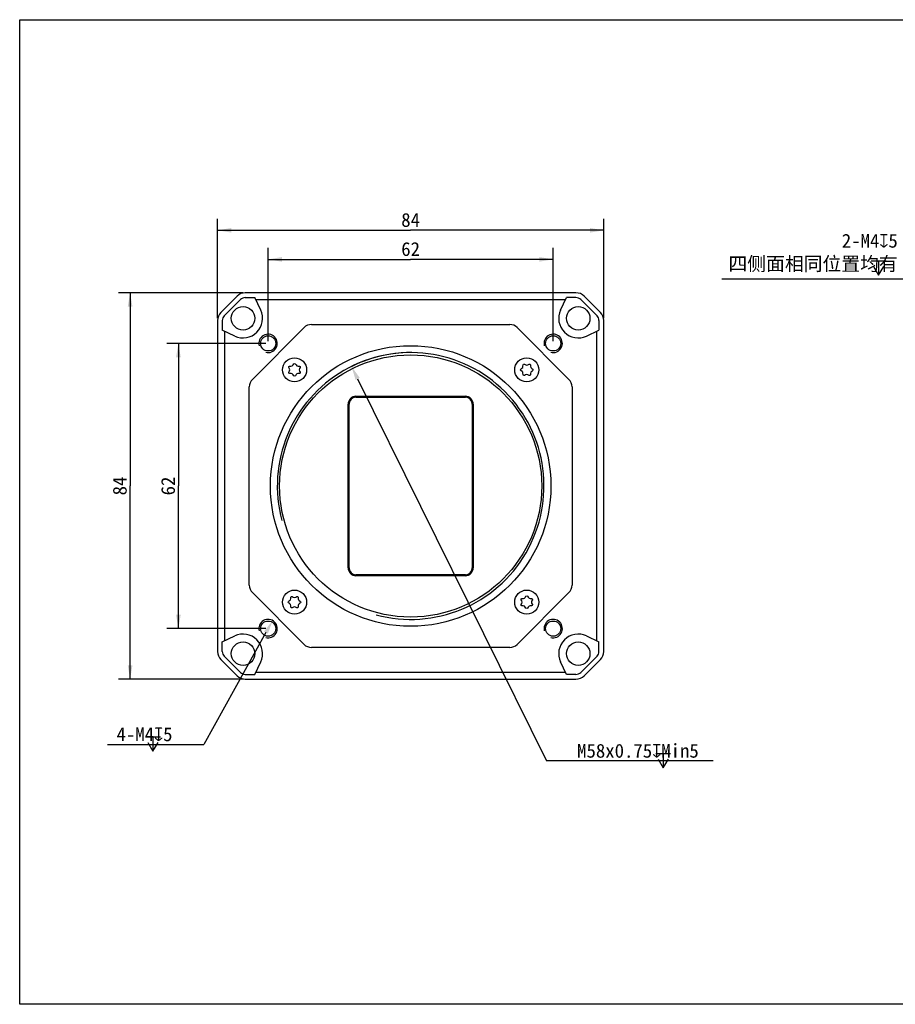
# Model space of a CAD drawing. Header units: millimetres. Extents: x 53 to 519, y 109 to 323.
# Tile 1 of 2: x 53 to 244, y 109 to 323. Entities that reach past the tile are written whole.
import ezdxf
from ezdxf.enums import TextEntityAlignment as Align

# ---------------------------------------------------------------- set-up
doc = ezdxf.new("R2010")
doc.units = ezdxf.units.MM
doc.header["$LTSCALE"] = 32.67
doc.header["$PDMODE"] = 3
doc.header["$PDSIZE"] = 8
doc.layers.get('0').update_dxf_attribs({"linetype": 'CONTINUOUS'})
doc.layers.get('Defpoints').update_dxf_attribs({"linetype": 'CONTINUOUS'})
doc.layers.add('00_COMPONENTS', color=7, linetype='CONTINUOUS')
doc.layers.add('51__DRAFT_DIMS', color=7, linetype='CONTINUOUS')
doc.styles.get("Standard").update_dxf_attribs({"font": 'simfang.ttf'})
doc.dimstyles.new('DIMSTYLE_1', dxfattribs={"dimtxt": 3, "dimasz": 3, "dimexe": 2.5, "dimexo": 0.5, "dimgap": 0.75, "dimtad": 1, "dimdsep": 46, "dimtxsty": 'STANDARD', "dimblk": '_FILLED', "dimblk1": '_FILLED', "dimblk2": '_FILLED', "dimcen": 0.09, "dimclrt": 3, "dimazin": 2, "dimtp": 0.3, "dimtm": 0.3, "dimtfac": 1, "dimtofl": 0, "dimtmove": 0, "dimatfit": 3, "dimldrblk": '_FILLED', "dimfxl": 1, "dimtolj": 1, "dimarcsym": 0})
doc.dimstyles.new('DIMSTYLE_2', dxfattribs={"dimtxt": 3, "dimasz": 3, "dimexe": 2.5, "dimexo": 0.5, "dimtad": 1, "dimdsep": 46, "dimtxsty": 'STANDARD', "dimblk": '_FILLED', "dimblk1": '_FILLED', "dimblk2": '_FILLED', "dimcen": 0.09, "dimclrt": 3, "dimazin": 2, "dimtp": 0.3, "dimtm": 0.3, "dimtfac": 1, "dimtmove": 0, "dimatfit": 2, "dimldrblk": '_FILLED', "dimfxl": 1, "dimtolj": 1, "dimarcsym": 0})
doc.dimstyles.new('DIMSTYLE_3', dxfattribs={"dimtxt": 3, "dimasz": 3, "dimexe": 2.5, "dimexo": 0.5, "dimtad": 1, "dimdsep": 46, "dimtxsty": 'STANDARD', "dimblk": '_FILLED', "dimblk1": '_FILLED', "dimblk2": '_FILLED', "dimcen": 0.09, "dimclrt": 3, "dimazin": 2, "dimtp": 0.1, "dimtm": 0.1, "dimtfac": 1, "dimtofl": 0, "dimtmove": 0, "dimatfit": 1, "dimldrblk": '_FILLED', "dimfxl": 1, "dimtolj": 1, "dimarcsym": 0})

# ---------------------------------------------------------------- blocks, each defined once
blk = doc.blocks.new('_FILLED')
at = {"color": 0, "linetype": 'ByBlock'}
blk.add_solid([(0, 0), (-1, 0.167), (-1, -0.167)], dxfattribs=at)
blk = doc.blocks.new('*D1')
at = {"layer": '51__DRAFT_DIMS', "color": 4}
for p, q in [((107.28, 253.37), (107.28, 273.63)), ((169.28, 253.37), (169.28, 273.63)), ((107.28, 271.13), (138.28, 271.13)), ((169.28, 271.13), (138.28, 271.13))]:
    blk.add_line(p, q, dxfattribs=at)
at = {"layer": '51__DRAFT_DIMS', "color": 4, "xscale": 3, "yscale": 3, "zscale": 3, "rotation": 180}
blk.add_blockref('_FILLED', (107.28, 271.13), dxfattribs=at)
at = {"layer": '51__DRAFT_DIMS', "color": 4, "xscale": 3, "yscale": 3, "zscale": 3}
blk.add_blockref('_FILLED', (169.28, 271.13), dxfattribs=at)
at = {"layer": '51__DRAFT_DIMS', "color": 3}
blk.add_text('62', height=3, dxfattribs=at).set_placement((138.28, 271.88), align=Align.CENTER)
blk = doc.blocks.new('*D2')
at = {"layer": '51__DRAFT_DIMS', "color": 4}
for p, q in [((106.78, 252.87), (85.27, 252.87)), ((87.77, 252.87), (87.77, 221.87)), ((87.77, 190.87), (87.77, 221.87)), ((106.78, 190.87), (85.27, 190.87))]:
    blk.add_line(p, q, dxfattribs=at)
at = {"layer": '51__DRAFT_DIMS', "color": 4, "xscale": 3, "yscale": 3, "zscale": 3}
for p, rotation in [((87.77, 252.87), 90), ((87.77, 190.87), 270)]:
    blk.add_blockref('_FILLED', p, dxfattribs=dict(at, rotation=rotation))
at = {"layer": '51__DRAFT_DIMS', "color": 3}
blk.add_text('62', height=3, rotation=90, dxfattribs=at).set_placement((87.02, 221.87), align=Align.CENTER)
blk = doc.blocks.new('*D3')
at = {"layer": '51__DRAFT_DIMS', "color": 4}
for p, q in [((101.82, 263.87), (74.77, 263.87)), ((77.27, 263.87), (77.27, 221.87)), ((77.27, 179.87), (77.27, 221.87)), ((101.82, 179.87), (74.77, 179.87))]:
    blk.add_line(p, q, dxfattribs=at)
at = {"layer": '51__DRAFT_DIMS', "color": 4, "xscale": 3, "yscale": 3, "zscale": 3}
for p, rotation in [((77.27, 263.87), 90), ((77.27, 179.87), 270)]:
    blk.add_blockref('_FILLED', p, dxfattribs=dict(at, rotation=rotation))
at = {"layer": '51__DRAFT_DIMS', "color": 3}
blk.add_text('84', height=3, rotation=90, dxfattribs=at).set_placement((76.52, 221.87), align=Align.CENTER)
blk = doc.blocks.new('*D4')
at = {"layer": '51__DRAFT_DIMS', "color": 4}
for p, q in [((96.28, 258.33), (96.28, 279.95)), ((180.28, 258.33), (180.28, 279.95)), ((96.28, 277.45), (138.28, 277.45)), ((180.28, 277.45), (138.28, 277.45))]:
    blk.add_line(p, q, dxfattribs=at)
at = {"layer": '51__DRAFT_DIMS', "color": 4, "xscale": 3, "yscale": 3, "zscale": 3, "rotation": 180}
blk.add_blockref('_FILLED', (96.28, 277.45), dxfattribs=at)
at = {"layer": '51__DRAFT_DIMS', "color": 4, "xscale": 3, "yscale": 3, "zscale": 3}
blk.add_blockref('_FILLED', (180.28, 277.45), dxfattribs=at)
at = {"layer": '51__DRAFT_DIMS', "color": 3}
blk.add_text('84', height=3, dxfattribs=at).set_placement((138.28, 278.2), align=Align.CENTER)
blk = doc.blocks.new('*D5')
at = {"layer": '51__DRAFT_DIMS', "color": 0, "lineweight": -2}
for p in [(126.75, 245.17), (204.11, 162.12)]:
    blk.add_line(p, (167.85, 162.12), dxfattribs=at)
at = {"layer": 'Defpoints', "color": 0}
for p in [(125.42, 247.86), (151.14, 195.88)]:
    blk.add_point(p, dxfattribs=at)
at = {"layer": '51__DRAFT_DIMS', "color": 0, "linetype": 'ByBlock', "lineweight": -2, "xscale": 3, "yscale": 3, "zscale": 3, "rotation": 116.3263090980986}
blk.add_blockref('_FILLED', (125.42, 247.86), dxfattribs=at)
at = {"layer": '51__DRAFT_DIMS', "color": 3, "insert": (174.49, 165.81), "char_height": 3, "attachment_point": 1}
blk.add_mtext('\\A1;{M58x0.75{\\fgdt;x}Min5}', dxfattribs=at)
blk = doc.blocks.new('*D6')
at = {"layer": '51__DRAFT_DIMS', "color": 0, "lineweight": -2}
for p in [(106.8, 190), (72.35, 165.71)]:
    blk.add_line(p, (93.3, 165.71), dxfattribs=at)
at = {"layer": 'Defpoints', "color": 0}
for p in [(108.26, 192.62), (106.31, 189.12)]:
    blk.add_point(p, dxfattribs=at)
at = {"layer": '51__DRAFT_DIMS', "color": 0, "linetype": 'ByBlock', "lineweight": -2, "xscale": 3, "yscale": 3, "zscale": 3, "rotation": 60.9427789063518}
blk.add_blockref('_FILLED', (108.26, 192.62), dxfattribs=at)
at = {"layer": '51__DRAFT_DIMS', "color": 3, "insert": (86.49, 169.4), "char_height": 3, "attachment_point": 3}
blk.add_mtext('\\A1;{4-M4{\\fgdt;x}5}', dxfattribs=at)
blk = doc.blocks.new('*D12')
at = {"layer": '51__DRAFT_DIMS', "color": 0, "lineweight": -2}
for p in [(205.98, 266.93), (264.41, 252.57)]:
    blk.add_line(p, (249.88, 266.93), dxfattribs=at)
at = {"layer": 'Defpoints', "color": 0}
for p in [(263.69, 253.28), (266.54, 250.46)]:
    blk.add_point(p, dxfattribs=at)
at = {"layer": '51__DRAFT_DIMS', "color": 0, "linetype": 'ByBlock', "lineweight": -2, "xscale": 3, "yscale": 3, "zscale": 3, "rotation": 315.3383499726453}
blk.add_blockref('_FILLED', (266.54, 250.46), dxfattribs=at)
at = {"layer": '51__DRAFT_DIMS', "color": 3, "insert": (244.23, 276.68), "char_height": 3, "attachment_point": 3}
blk.add_mtext('\\A1;{2-M4{\\fgdt;x}5\\P四侧面相同位置均有}', dxfattribs=at)

msp = doc.modelspace()

# ---------------------------------------------------------------- linework, layer by layer
msp.add_lwpolyline([(53.253, 323.235), (519.022, 323.235), (519.022, 109.196), (53.253, 109.196)], close=True)
at = {"layer": '00_COMPONENTS', "color": 7}
for p, q in [((174.248, 263.87), (102.319, 263.87)), ((100.552, 263.138), (97.016, 259.603)), ((101.287, 262.403), (97.751, 258.868)), ((102.319, 262.831), (104.42, 262.831)), ((105.686, 260.117), (104.42, 262.831)), ((171.933, 262.369), (104.635, 262.369)), ((170.882, 260.117), (172.148, 262.831)), ((174.248, 262.831), (172.148, 262.831)), ((178.817, 258.868), (175.281, 262.403)), ((179.552, 259.603), (176.016, 263.138)), ((96.284, 257.835), (96.284, 185.906)), ((97.323, 257.835), (97.323, 255.735)), ((116.727, 256.97), (159.841, 256.97)), ((179.245, 257.835), (179.245, 255.735)), ((180.284, 185.906), (180.284, 257.835)), ((100.038, 254.469), (97.323, 255.735)), ((97.785, 255.519), (97.785, 188.222)), ((103.858, 245.054), (115.1, 256.297)), ((161.468, 256.297), (172.71, 245.054)), ((176.53, 254.469), (179.245, 255.735)), ((178.783, 188.222), (178.783, 255.519)), ((103.184, 200.313), (103.184, 243.428)), ((173.384, 243.428), (173.384, 200.313)), ((126.384, 241.37), (150.184, 241.37)), ((126.384, 241.17), (150.184, 241.17)), ((124.684, 204.07), (124.684, 239.67)), ((124.884, 204.07), (124.884, 239.67)), ((151.684, 239.67), (151.684, 204.07)), ((151.884, 239.67), (151.884, 204.07)), ((150.184, 202.57), (126.384, 202.57)), ((150.184, 202.37), (126.384, 202.37)), ((115.1, 187.444), (103.858, 198.687)), ((172.71, 198.687), (161.468, 187.444)), ((97.323, 188.006), (100.038, 189.272)), ((176.53, 189.272), (179.245, 188.006)), ((97.323, 185.906), (97.323, 188.006)), ((159.841, 186.77), (116.727, 186.77)), ((179.245, 185.906), (179.245, 188.006)), ((97.016, 184.138), (100.552, 180.603)), ((97.751, 184.873), (101.287, 181.338)), ((175.281, 181.338), (178.817, 184.873)), ((176.016, 180.603), (179.552, 184.138)), ((104.42, 180.91), (105.686, 183.624)), ((172.148, 180.91), (170.882, 183.624)), ((102.319, 180.91), (104.42, 180.91)), ((102.319, 179.87), (174.248, 179.87)), ((104.635, 181.372), (171.933, 181.372)), ((174.248, 180.91), (172.148, 180.91))]:
    msp.add_line(p, q, dxfattribs=at)
at = {"layer": '00_COMPONENTS', "color": 4}
for p, q in [((126.384, 241.37), (126.384, 241.17)), ((150.184, 241.37), (150.184, 241.17)), ((124.684, 239.67), (124.884, 239.67)), ((151.884, 239.67), (151.684, 239.67)), ((124.684, 204.07), (124.884, 204.07)), ((151.884, 204.07), (151.684, 204.07)), ((126.384, 202.37), (126.384, 202.57)), ((150.184, 202.37), (150.184, 202.57))]:
    msp.add_line(p, q, dxfattribs=at)
at = {"layer": '00_COMPONENTS', "color": 7}
for centre, radius in [((101.834, 258.32), 2.55), ((174.734, 258.32), 2.55), ((107.284, 252.87), 1.65), ((169.284, 252.87), 1.65), ((138.284, 221.87), 30.5), ((138.284, 221.87), 28.5), ((113.034, 247.12), 2.625), ((163.534, 247.12), 2.625), ((113.034, 196.62), 2.625), ((163.534, 196.62), 2.625), ((107.284, 190.87), 1.65), ((169.284, 190.87), 1.65), ((101.834, 185.42), 2.55), ((174.734, 185.42), 2.55)]:
    msp.add_circle(centre, radius, dxfattribs=at)
for centre, radius, start, end in [((102.319, 261.37), 2.5, 90, 135), ((174.248, 261.37), 2.5, 45, 90), ((102.319, 261.37), 1.461, 90, 135), ((174.248, 261.37), 1.461, 45, 90), ((98.784, 257.835), 2.5, 135, 180), ((101.834, 258.32), 4.25, 245, 25), ((174.734, 258.32), 4.25, 155, 295), ((177.784, 257.835), 2.5, 0, 45), ((98.784, 257.835), 1.461, 135, 180), ((116.727, 254.67), 2.3, 90, 135), ((159.841, 254.67), 2.3, 45, 90), ((177.784, 257.835), 1.461, 0, 45), ((111.661, 247.12), 0.372, 325.30431, 34.69569), ((112.278, 248.43), 0.488, 267.1925, 332.8075), ((112.293, 245.838), 0.462, 26.76577, 93.23423), ((113.775, 248.403), 0.462, 206.76577, 273.23423), ((113.72, 245.932), 0.372, 85.30431, 154.69569), ((114.546, 247.12), 0.488, 147.1925, 212.8075), ((162.251, 247.861), 0.462, 296.76577, 3.23423), ((162.345, 246.434), 0.372, 355.30431, 64.69569), ((163.534, 248.493), 0.372, 235.30431, 304.69569), ((164.817, 246.38), 0.462, 116.76577, 183.23423), ((164.843, 247.877), 0.488, 177.1925, 242.8075), ((105.484, 243.428), 2.3, 135, 180), ((163.534, 245.608), 0.488, 57.1925, 122.8075), ((171.084, 243.428), 2.3, 0, 45), ((126.384, 239.67), 1.7, 90, 180), ((126.384, 239.67), 1.5, 90, 180), ((150.184, 239.67), 1.7, 0, 90), ((150.184, 239.67), 1.5, 0, 90), ((126.384, 204.07), 1.7, 180, 270), ((126.384, 204.07), 1.5, 180, 270), ((150.184, 204.07), 1.7, 270, 360), ((150.184, 204.07), 1.5, 270, 360), ((105.484, 200.313), 2.3, 180, 225), ((171.084, 200.313), 2.3, 315, 360), ((111.751, 197.361), 0.462, 296.76577, 3.23423), ((113.034, 198.133), 0.488, 237.1925, 302.8075), ((114.223, 197.307), 0.372, 175.30431, 244.69569), ((162.847, 197.809), 0.372, 265.30431, 334.69569), ((164.275, 197.903), 0.462, 206.76577, 273.23423), ((111.724, 195.864), 0.488, 357.1925, 62.8075), ((113.034, 195.248), 0.372, 55.30431, 124.69569), ((114.317, 195.88), 0.462, 116.76577, 183.23423), ((162.022, 196.62), 0.488, 327.1925, 32.8075), ((162.793, 195.338), 0.462, 26.76577, 93.23423), ((164.29, 195.311), 0.488, 87.1925, 152.8075), ((164.907, 196.62), 0.372, 145.30431, 214.69569), ((101.834, 185.42), 4.25, 335, 115), ((174.734, 185.42), 4.25, 65, 205), ((116.727, 189.07), 2.3, 225, 270), ((159.841, 189.07), 2.3, 270, 315), ((98.784, 185.906), 2.5, 180, 225), ((98.784, 185.906), 1.461, 180, 225), ((177.784, 185.906), 1.461, 315, 360), ((177.784, 185.906), 2.5, 315, 360), ((102.319, 182.37), 2.5, 225, 270), ((102.319, 182.37), 1.461, 225, 270), ((174.248, 182.37), 1.461, 270, 315), ((174.248, 182.37), 2.5, 270, 315)]:
    msp.add_arc(centre, radius, start, end, dxfattribs=at)
at = {"layer": '00_COMPONENTS', "color": 4}
for centre, radius in [((107.284, 252.87), 2), ((169.284, 252.87), 2), ((138.284, 221.87), 29), ((107.284, 190.87), 2), ((169.284, 190.87), 2)]:
    msp.add_arc(centre, radius, 255, 195, dxfattribs=at)
at = {"layer": '00_COMPONENTS', "color": 7}
for points, knots in [([(112.712, 248.207), (112.819, 248.416), (113.036, 248.627), (113.253, 248.412), (113.362, 248.195)], [0, 0, 0, 0, 0.4953946, 1, 1, 1, 1]), ([(162.712, 247.887), (162.699, 248.13), (162.782, 248.437), (163.098, 248.343), (163.322, 248.187)], [0, 0, 0, 0, 0.4838326, 1, 1, 1, 1]), ([(163.746, 248.187), (163.97, 248.343), (164.283, 248.436), (164.368, 248.135), (164.356, 247.9)], [0, 0, 0, 0, 0.5207666, 1, 1, 1, 1]), ([(111.967, 247.332), (111.812, 247.557), (111.718, 247.869), (112.019, 247.954), (112.254, 247.943)], [0, 0, 0, 0, 0.5207666, 1, 1, 1, 1]), ([(112.267, 246.299), (112.025, 246.285), (111.718, 246.369), (111.812, 246.684), (111.967, 246.909)], [0, 0, 0, 0, 0.4838326, 1, 1, 1, 1]), ([(114.136, 246.856), (114.263, 246.659), (114.34, 246.356), (114.023, 246.28), (113.751, 246.302)], [0, 0, 0, 0, 0.4792334, 1, 1, 1, 1]), ([(113.801, 247.942), (114.043, 247.956), (114.337, 247.875), (114.263, 247.582), (114.136, 247.385)], [0, 0, 0, 0, 0.5046054, 1, 1, 1, 1]), ([(162.504, 246.77), (162.257, 246.887), (162.018, 247.113), (162.242, 247.339), (162.459, 247.449)], [0, 0, 0, 0, 0.5161674, 1, 1, 1, 1]), ([(163.27, 246.018), (163.072, 245.891), (162.769, 245.814), (162.694, 246.132), (162.716, 246.404)], [0, 0, 0, 0, 0.4792334, 1, 1, 1, 1]), ([(164.355, 246.354), (164.369, 246.111), (164.289, 245.817), (163.996, 245.891), (163.798, 246.018)], [0, 0, 0, 0, 0.5046054, 1, 1, 1, 1]), ([(164.62, 247.443), (164.829, 247.335), (165.04, 247.118), (164.825, 246.902), (164.609, 246.792)], [0, 0, 0, 0, 0.4953946, 1, 1, 1, 1]), ([(113.384, 246.091), (113.267, 245.844), (113.041, 245.605), (112.815, 245.829), (112.706, 246.046)], [0, 0, 0, 0, 0.5161674, 1, 1, 1, 1]), ([(111.947, 196.298), (111.738, 196.406), (111.527, 196.622), (111.742, 196.839), (111.959, 196.949)], [0, 0, 0, 0, 0.4953946, 1, 1, 1, 1]), ([(112.212, 197.387), (112.199, 197.63), (112.279, 197.924), (112.572, 197.85), (112.77, 197.722)], [0, 0, 0, 0, 0.5046054, 1, 1, 1, 1]), ([(113.298, 197.722), (113.496, 197.85), (113.799, 197.927), (113.874, 197.609), (113.852, 197.337)], [0, 0, 0, 0, 0.4792334, 1, 1, 1, 1]), ([(114.064, 196.97), (114.311, 196.854), (114.55, 196.628), (114.325, 196.402), (114.109, 196.292)], [0, 0, 0, 0, 0.5161674, 1, 1, 1, 1]), ([(162.432, 196.885), (162.305, 197.082), (162.228, 197.385), (162.545, 197.461), (162.817, 197.438)], [0, 0, 0, 0, 0.4792334, 1, 1, 1, 1]), ([(163.184, 197.65), (163.301, 197.897), (163.527, 198.136), (163.753, 197.912), (163.862, 197.695)], [0, 0, 0, 0, 0.5161674, 1, 1, 1, 1]), ([(164.301, 197.442), (164.543, 197.456), (164.85, 197.372), (164.756, 197.057), (164.601, 196.832)], [0, 0, 0, 0, 0.4838326, 1, 1, 1, 1]), ([(112.822, 195.554), (112.598, 195.398), (112.285, 195.305), (112.2, 195.606), (112.212, 195.841)], [0, 0, 0, 0, 0.5207666, 1, 1, 1, 1]), ([(113.855, 195.854), (113.869, 195.611), (113.785, 195.304), (113.47, 195.398), (113.246, 195.554)], [0, 0, 0, 0, 0.4838326, 1, 1, 1, 1]), ([(162.767, 195.799), (162.525, 195.785), (162.23, 195.866), (162.305, 196.159), (162.432, 196.356)], [0, 0, 0, 0, 0.5046054, 1, 1, 1, 1]), ([(163.856, 195.534), (163.749, 195.325), (163.532, 195.114), (163.315, 195.329), (163.206, 195.546)], [0, 0, 0, 0, 0.4953946, 1, 1, 1, 1]), ([(164.601, 196.409), (164.756, 196.184), (164.849, 195.872), (164.548, 195.787), (164.314, 195.798)], [0, 0, 0, 0, 0.5207666, 1, 1, 1, 1])]:
    msp.add_open_spline(points, degree=3, knots=knots, dxfattribs=at)
at = {"layer": '51__DRAFT_DIMS', "color": 3}
for p, q in [((238.427, 270.803), (241.677, 270.803)), ((240.052, 270.803), (240.052, 267.678)), ((80.6, 167.333), (83.85, 167.333)), ((82.225, 167.333), (82.225, 164.208)), ((191.585, 163.75), (194.835, 163.75)), ((193.21, 163.75), (193.21, 160.625))]:
    msp.add_line(p, q, dxfattribs=at)
for points in [[(238.927, 269.553), (240.052, 267.678), (241.177, 269.553)], [(81.1, 166.083), (82.225, 164.208), (83.35, 166.083)], [(192.085, 162.5), (193.21, 160.625), (194.335, 162.5)]]:
    msp.add_lwpolyline(points, dxfattribs=at)
at = {"layer": '51__DRAFT_DIMS', "color": 4}
msp.add_arc((138.284, 221.87), 29, 90, 117.31407, dxfattribs=at)

# ---------------------------------------------------------------- dimensions: what is measured, and where the dimension line sits
for base, p1, p2, picture, middle in [((180.284, 277.447), (96.284, 257.835), (180.284, 257.835), '*D4', (138.269, 277.447)), ((169.284, 271.132), (107.284, 252.87), (169.284, 252.87), '*D1', (138.222, 271.132))]:
    dim = msp.add_linear_dim(base=base, p1=p1, p2=p2, dimstyle='DIMSTYLE_1', dxfattribs=at)
    dim.commit()
    dim.dimension.update_dxf_attribs({"geometry": picture, "text_midpoint": middle, "dimtype": 160})
for p1, p2, text, dimstyle, picture, middle in [((263.694, 253.276), (266.539, 250.465), '{2-M<>{\\fgdt;x}5\\P四侧面相同位置均有}', 'DIMSTYLE_3', '*D12', (225.105, 266.928)), ((151.145, 195.878), (125.423, 247.863), '{M<>x0.75{\\fgdt;x}Min5}', 'DIMSTYLE_2', '*D5', (189.303, 162.125)), ((106.313, 189.122), (108.255, 192.619), '{4-M<>{\\fgdt;x}5}', 'DIMSTYLE_3', '*D6', (79.42, 165.708))]:
    dim = msp.add_diameter_dim_2p(p1=p1, p2=p2, text=text, dimstyle=dimstyle, override={"dimtih": 1, "dimtoh": 1, "dimpost": '<>'}, dxfattribs=at)
    dim.commit()
    dim.dimension.update_dxf_attribs({"geometry": picture, "text_midpoint": middle, "dimtype": 163})
for base, p1, p2, picture, middle in [((77.275, 179.87), (102.319, 263.87), (102.319, 179.87), '*D3', (77.275, 221.856)), ((87.765, 190.87), (107.284, 252.87), (107.284, 190.87), '*D2', (87.765, 221.809))]:
    dim = msp.add_linear_dim(base=base, p1=p1, p2=p2, angle=270, dimstyle='DIMSTYLE_1', dxfattribs=at)
    dim.commit()
    dim.dimension.update_dxf_attribs({"geometry": picture, "text_midpoint": middle, "dimtype": 160})

doc.saveas('drawing.dxf')
